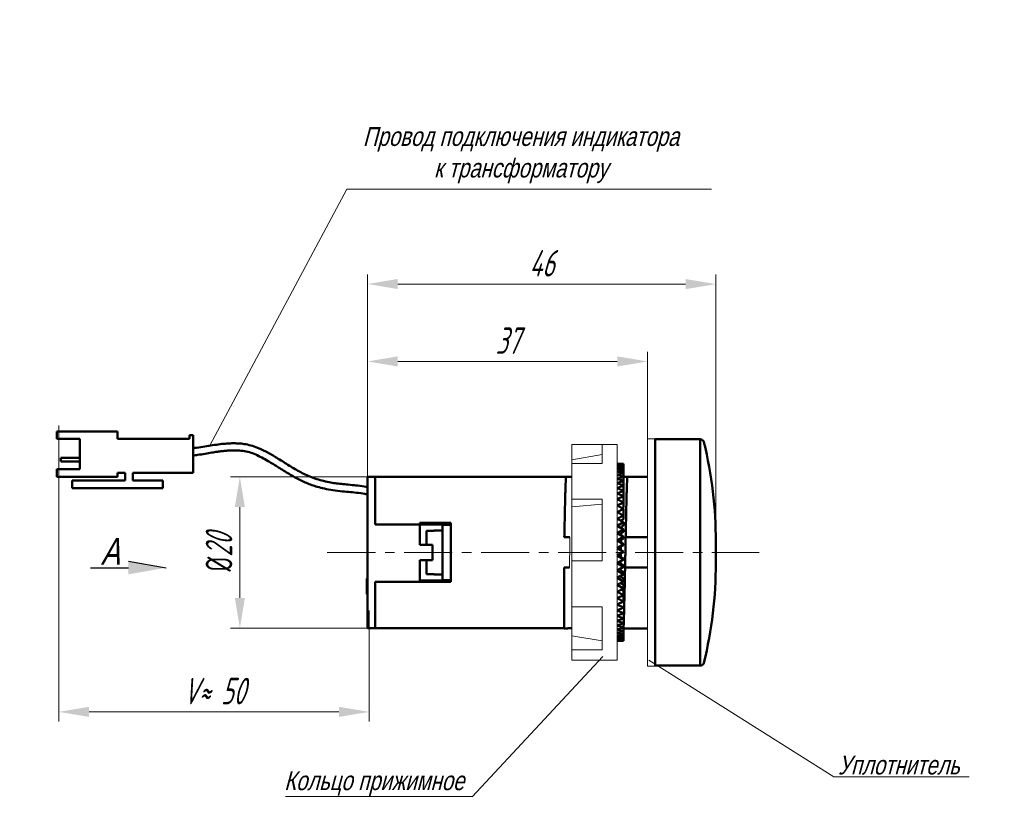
# Model space of a CAD drawing. Header units: millimetres. Extents: x -120753 to 126758, y -239771 to 1993.
# Tile 4 of 8: x 2472 to 2602, y 1313 to 1417. Entities that reach past the tile are written whole.
import ezdxf
from ezdxf.lldxf.tags import DXFTag

# ---------------------------------------------------------------- set-up
doc = ezdxf.new("R2010")
doc.units = ezdxf.units.MM
doc.linetypes.add('CENTER', pattern=[10.16, 6.35, -1.27, 1.27, -1.27])
for name, color, linetype, lineweight in [('help', 4, 'New Line1', 20), ('main', 5, 'Continuous', 40), ('size', 7, 'Continuous', 25), ('text', 7, 'Continuous', 20), ('ОСЕВЫЕ', 1, 'CENTER', 20), ('Основной', 5, 'Continuous', 50), ('РАЗМЕРЫ', 7, 'Continuous', 20)]:
    doc.layers.add(name, color=color, linetype=linetype, lineweight=lineweight)
doc.styles.add('GOST', font='GOST.shx', dxfattribs={"width": 0.8, "oblique": 16})
doc.styles.add('K5_TEXTSTYLE', font='win_eskd.shx', dxfattribs={"width": 0.8, "oblique": 15, "height": 3.5})
tags = doc.linetypes.add('New Line1', pattern=[0.8, 0.5, -0.3]).pattern_tags.tags
tags[6:7] = [DXFTag(74, 4), DXFTag(75, 0), DXFTag(340, '0'), DXFTag(46, 1.0), DXFTag(50, 0.0), DXFTag(44, 0.0), DXFTag(45, 0.0)]
tags[4:5] = [DXFTag(74, 4), DXFTag(75, 0), DXFTag(340, '0'), DXFTag(46, 1.0), DXFTag(50, 0.0), DXFTag(44, 0.0), DXFTag(45, 0.0)]
doc.dimstyles.new('ISO-25', dxfattribs={"dimtxt": 3.5, "dimasz": 4, "dimexe": 1.25, "dimexo": 0.625, "dimgap": 1, "dimtad": 1, "dimtoh": 1, "dimdec": 1, "dimrnd": 0.5, "dimdsep": 46, "dimtxsty": 'GOST', "dimcen": 0, "dimclrd": 256, "dimclre": 256, "dimclrt": 7, "dimadec": 0, "dimazin": 2, "dimtfac": 1, "dimtdec": 1, "dimtmove": 1, "dimatfit": 1, "dimfxl": 1, "dimlwd": -1, "dimlwe": -1, "dimarcsym": 2})

# ---------------------------------------------------------------- blocks, each defined once
blk = doc.blocks.new('*D911')
at = {"layer": 'Defpoints', "color": 0}
for p in [(2476.98, 1364.41), (2517.98, 1339.94), (2517.98, 1325.94)]:
    blk.add_point(p, dxfattribs=at)
at = {"layer": 'РАЗМЕРЫ'}
for p, q in [((2476.98, 1363.78), (2476.98, 1324.69)), ((2517.98, 1339.32), (2517.98, 1324.69)), ((2480.98, 1325.94), (2513.98, 1325.94))]:
    blk.add_line(p, q, dxfattribs=at)
for points in [[(2480.98, 1326.61), (2480.98, 1325.28), (2476.98, 1325.94)], [(2513.98, 1325.28), (2513.98, 1326.61), (2517.98, 1325.94)]]:
    blk.add_solid(points, dxfattribs=at)
at = {"layer": 'РАЗМЕРЫ', "color": 7, "insert": (2497.48, 1328.69), "char_height": 3.5, "attachment_point": 5, "style": 'GOST'}
blk.add_mtext('V≈ 50', dxfattribs=at)
blk = doc.blocks.new('*D928')
at = {"layer": 'Defpoints', "color": 0}
for p in [(2531.24, 1357), (2500.89, 1337), (2531.24, 1337)]:
    blk.add_point(p, dxfattribs=at)
at = {"layer": 'РАЗМЕРЫ'}
for p, q in [((2530.61, 1357), (2499.64, 1357)), ((2500.89, 1353), (2500.89, 1341)), ((2530.61, 1337), (2499.64, 1337))]:
    blk.add_line(p, q, dxfattribs=at)
for points in [[(2501.56, 1353), (2500.23, 1353), (2500.89, 1357)], [(2500.23, 1341), (2501.56, 1341), (2500.89, 1337)]]:
    blk.add_solid(points, dxfattribs=at)
at = {"layer": 'РАЗМЕРЫ', "color": 7, "insert": (2498.14, 1347), "char_height": 3.5, "attachment_point": 5, "rotation": 90, "style": 'GOST'}
blk.add_mtext('{\\Q0;%%C}20', dxfattribs=at)
blk = doc.blocks.new('*D956')
at = {"layer": 'Defpoints', "color": 0}
for p in [(2517.74, 1372.23), (2554.74, 1358.23), (2517.74, 1355.1)]:
    blk.add_point(p, dxfattribs=at)
at = {"layer": 'РАЗМЕРЫ'}
for p, q in [((2517.74, 1355.73), (2517.74, 1373.48)), ((2554.74, 1358.86), (2554.74, 1373.48)), ((2550.74, 1372.23), (2521.74, 1372.23))]:
    blk.add_line(p, q, dxfattribs=at)
for points in [[(2521.74, 1372.9), (2521.74, 1371.57), (2517.74, 1372.23)], [(2550.74, 1371.57), (2550.74, 1372.9), (2554.74, 1372.23)]]:
    blk.add_solid(points, dxfattribs=at)
at = {"layer": 'РАЗМЕРЫ', "color": 7, "insert": (2536.24, 1374.98), "char_height": 3.5, "attachment_point": 5, "style": 'GOST'}
blk.add_mtext('37', dxfattribs=at)
blk = doc.blocks.new('*D967')
at = {"layer": 'Defpoints', "color": 0}
for p in [(2563.76, 1382.45), (2517.74, 1356.96), (2563.75, 1345.58)]:
    blk.add_point(p, dxfattribs=at)
at = {"layer": 'РАЗМЕРЫ'}
for p, q in [((2517.74, 1357.59), (2517.75, 1383.71)), ((2563.75, 1346.21), (2563.76, 1383.7)), ((2521.75, 1382.46), (2559.76, 1382.45))]:
    blk.add_line(p, q, dxfattribs=at)
for points in [[(2521.75, 1383.13), (2521.75, 1381.79), (2517.75, 1382.46)], [(2559.76, 1381.78), (2559.76, 1383.12), (2563.76, 1382.45)]]:
    blk.add_solid(points, dxfattribs=at)
at = {"layer": 'РАЗМЕРЫ', "color": 7, "insert": (2540.76, 1385.2), "char_height": 3.5, "attachment_point": 5, "rotation": 359.9847, "style": 'GOST'}
blk.add_mtext('46', dxfattribs=at)
blk = doc.blocks.new('*D971')
at = {"layer": 'Defpoints', "color": 0}
for p in [(2497.94, 1992.68), (2494.56, 1273.25), (2503.62, 1273.12), (2497.57, 1244.96)]:
    blk.add_point(p, dxfattribs=at)
at = {"layer": 'РАЗМЕРЫ'}
for p, q in [((2494.56, 1272.62), (2494.42, 1243.72)), ((2503.63, 1272.49), (2503.85, 1243.74))]:
    blk.add_line(p, q, dxfattribs=at)
for start, end in [(269.11799, 269.4245), (269.73101, 270.45267), (270.75918, 271.06569)]:
    blk.add_arc((2497.94, 1992.68), 747.72, start, end, dxfattribs=at)
for points in [[(2490.42, 1244.33), (2490.43, 1245.67), (2494.43, 1244.97)], [(2507.84, 1245.7), (2507.85, 1244.36), (2503.84, 1244.99)]]:
    blk.add_solid(points, dxfattribs=at)
at = {"layer": 'РАЗМЕРЫ', "color": 7, "insert": (2499.13, 1247.71), "char_height": 3.5, "attachment_point": 5, "rotation": 0.0918, "style": 'GOST'}
blk.add_mtext('9', dxfattribs=at)

msp = doc.modelspace()

# ---------------------------------------------------------------- hatches: boundary and pattern name
at = {"layer": 'size', "lineweight": 25, "ltscale": 5}
h = msp.add_hatch(color=256, dxfattribs=at)
h.dxf.hatch_style = 1
h.paths.add_polyline_path([(2486.18, 1345.87), (2491.18, 1344.99), (2486.18, 1344.11)])

# ---------------------------------------------------------------- linework, layer by layer
at = {"layer": 'help', "linetype": 'ByBlock'}
for p, q in [((2496.92, 1361.11), (2515, 1394.97)), ((2531.55, 1314.72), (2548.84, 1333.27))]:
    msp.add_line(p, q, dxfattribs=at)
at = {"layer": 'help', "linetype": 'ByBlock', "ltscale": 5}
for p, q in [((2563.18, 1394.97), (2515, 1394.97)), ((2579.32, 1317.34), (2554.9, 1332.77))]:
    msp.add_line(p, q, dxfattribs=at)
at = {"layer": 'help', "linetype": 'ByBlock', "ltscale": 2}
for p, q in [((2597.21, 1317.34), (2579.32, 1317.34)), ((2506.9, 1314.75), (2531.65, 1314.75))]:
    msp.add_line(p, q, dxfattribs=at)
at = {"layer": 'main', "linetype": 'New Line1', "lineweight": 20}
for p, q in [((2555.74, 1362), (2554.74, 1362)), ((2554.74, 1362), (2554.74, 1332)), ((2550.74, 1361.25), (2544.74, 1361.25)), ((2548.74, 1361.25), (2544.74, 1361.25)), ((2544.74, 1361.25), (2544.74, 1361.25)), ((2544.74, 1361.25), (2544.74, 1359.22)), ((2548.74, 1361.25), (2548.74, 1358.74)), ((2550.74, 1361.25), (2550.74, 1333.09)), ((2548.74, 1359.93), (2544.74, 1359.22)), ((2544.74, 1359.22), (2544.74, 1358.74)), ((2548.74, 1358.74), (2544.74, 1358.74)), ((2544.74, 1358.74), (2544.74, 1354.06)), ((2548.74, 1354.06), (2544.74, 1354.06)), ((2544.74, 1354.06), (2544.74, 1353.03)), ((2548.74, 1354.06), (2548.74, 1345.88)), ((2548.74, 1353.38), (2544.74, 1353.03)), ((2544.74, 1353.03), (2544.74, 1346.04)), ((2544.74, 1345.88), (2544.74, 1346.04)), ((2544.74, 1345.88), (2544.74, 1339.81)), ((2548.74, 1345.88), (2544.74, 1345.88)), ((2550.83, 1346.63), (2550.74, 1346.59)), ((2548.74, 1339.81), (2544.74, 1339.81)), ((2544.74, 1339.81), (2544.74, 1335.97)), ((2548.74, 1334.14), (2548.74, 1339.81)), ((2544.63, 1337), (2544.63, 1336.97)), ((2548.74, 1335.33), (2544.74, 1335.97)), ((2544.74, 1334.14), (2544.74, 1335.97)), ((2544.74, 1334.14), (2544.74, 1332.75)), ((2548.74, 1334.14), (2544.74, 1334.14)), ((2550.74, 1333.09), (2550.74, 1332.75)), ((2544.74, 1332.75), (2550.74, 1332.75)), ((2554.74, 1332), (2555.74, 1332))]:
    msp.add_line(p, q, dxfattribs=at)
for points, knots in [([(2544.74, 1357), (2544.74, 1357), (2544.72, 1357), (2544.71, 1357), (2544.7, 1357)], [0, 0, 0, 0, 0.276784, 1, 1, 1, 1]), ([(2544.41, 1345), (2544.42, 1345.67), (2544.44, 1346.34), (2544.47, 1347.66), (2544.48, 1348.34), (2544.49, 1349)], [0, 0, 0, 0, 0.5, 0.5, 1, 1, 1, 1]), ([(2544.49, 1349), (2544.49, 1349), (2544.49, 1349), (2544.49, 1349), (2544.49, 1349), (2544.49, 1349), (2544.49, 1349)], [0, 0, 0, 0, 0.0003642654, 0.0003642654, 0.0003642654, 0.0009169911, 0.0009169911, 0.0009169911, 0.0009169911]), ([(2544.63, 1336.97), (2544.64, 1336.97), (2544.67, 1336.97), (2544.71, 1336.97), (2544.74, 1336.97)], [0, 0, 0, 0, 0.266238, 1, 1, 1, 1]), ([(2544.71, 1337), (2544.71, 1337), (2544.72, 1336.97), (2544.73, 1337.03), (2544.74, 1337.09)], [0, 0, 0, 0, 0.003008, 1, 1, 1, 1])]:
    msp.add_open_spline(points, degree=3, knots=knots, dxfattribs=at)
at = {"layer": 'size', "lineweight": 25, "ltscale": 5}
for p, q in [((2486.18, 1345.87), (2491.18, 1344.99)), ((2481.18, 1344.99), (2486.18, 1344.99))]:
    msp.add_line(p, q, dxfattribs=at)
at = {"layer": 'ОСЕВЫЕ'}
msp.add_line((2512.44, 1347), (2569.46, 1347.01), dxfattribs=at)
msp.add_point((2496.92, 1361.11), dxfattribs=at)
msp.add_point((2496.92, 1361.11), dxfattribs=at)
at = {"layer": 'Основной'}
for p, q in [((2476.74, 1363), (2484.74, 1363)), ((2476.74, 1362), (2476.74, 1363)), ((2484.74, 1363), (2484.74, 1362)), ((2479.74, 1362), (2476.74, 1362)), ((2479.74, 1358), (2479.74, 1362)), ((2484.74, 1362), (2494.24, 1362)), ((2494.24, 1362), (2494.24, 1362.5)), ((2494.24, 1362.5), (2494.74, 1362.5)), ((2494.74, 1362.5), (2494.74, 1357.5)), ((2555.74, 1362), (2555.74, 1332)), ((2561.7, 1361.95), (2555.74, 1361.95)), ((2561.7, 1332.05), (2561.7, 1361.95)), ((2477.24, 1359), (2477.24, 1359.5)), ((2477.24, 1359.5), (2479.74, 1359.5)), ((2477.24, 1359), (2479.74, 1359)), ((2476.74, 1357), (2476.74, 1358)), ((2476.74, 1358), (2479.74, 1358)), ((2485.74, 1357.5), (2484.74, 1357.5)), ((2484.74, 1357.5), (2484.74, 1357)), ((2485.74, 1356.5), (2485.74, 1357.5)), ((2494.74, 1357.5), (2486.74, 1357.5)), ((2486.74, 1357.5), (2486.74, 1356.5)), ((2550.74, 1358.7), (2551.54, 1358.69)), ((2550.74, 1358.67), (2551.54, 1358.62)), ((2551.54, 1358.62), (2550.74, 1358.55)), ((2550.74, 1358.55), (2551.54, 1358.46)), ((2550.74, 1358.35), (2551.54, 1358.21)), ((2551.54, 1358.21), (2550.74, 1358.06)), ((2550.74, 1358.06), (2551.54, 1357.89)), ((2551.54, 1357.89), (2550.74, 1357.7)), ((2550.74, 1357.7), (2551.54, 1357.49)), ((2551.54, 1357.49), (2550.74, 1357.26)), ((2551.54, 1358.69), (2551.54, 1358.62)), ((2551.54, 1358.62), (2551.54, 1358.46)), ((2551.54, 1358.46), (2551.54, 1358.21)), ((2551.54, 1358.21), (2551.54, 1357.89)), ((2551.54, 1357.89), (2551.54, 1357.49)), ((2551.54, 1357.49), (2551.54, 1357.01)), ((2484.74, 1357), (2476.74, 1357)), ((2478.74, 1355.5), (2478.74, 1356.5)), ((2478.74, 1356.5), (2485.74, 1356.5)), ((2486.74, 1356.5), (2490.74, 1356.5)), ((2490.74, 1356.5), (2490.74, 1355.5)), ((2517.74, 1337), (2517.74, 1357)), ((2518.74, 1357), (2517.74, 1357)), ((2543.74, 1357), (2518.74, 1357)), ((2518.74, 1356.89), (2518.74, 1357)), ((2518.74, 1350.7), (2518.74, 1356.89)), ((2543.95, 1357), (2543.74, 1357)), ((2544.7, 1357), (2543.95, 1357)), ((2550.74, 1357.26), (2551.54, 1357.01)), ((2551.54, 1357.01), (2550.74, 1356.74)), ((2550.74, 1356.74), (2551.54, 1356.46)), ((2551.54, 1356.46), (2550.74, 1356.16)), ((2551.54, 1357.01), (2551.54, 1356.46)), ((2552.05, 1357), (2551.54, 1357)), ((2551.54, 1356.46), (2551.54, 1355.84)), ((2554.74, 1357), (2552.05, 1357)), ((2490.74, 1355.5), (2478.74, 1355.5)), ((2550.74, 1356.16), (2551.54, 1355.84)), ((2551.54, 1355.84), (2550.74, 1355.51)), ((2550.74, 1355.51), (2551.54, 1355.16)), ((2551.54, 1355.16), (2550.74, 1354.8)), ((2551.54, 1355.84), (2551.54, 1355.16)), ((2551.54, 1355.16), (2551.54, 1354.42)), ((2550.74, 1354.8), (2551.54, 1354.42)), ((2551.54, 1354.42), (2550.74, 1354.03)), ((2550.74, 1354.03), (2551.54, 1353.62)), ((2551.54, 1353.62), (2550.74, 1353.21)), ((2551.54, 1354.42), (2551.54, 1353.66)), ((2551.54, 1353.62), (2551.54, 1352.94)), ((2550.74, 1353.21), (2551.54, 1352.78)), ((2551.54, 1352.78), (2550.74, 1352.34)), ((2550.74, 1352.34), (2551.54, 1351.9)), ((2551.54, 1352.78), (2551.54, 1351.9)), ((2551.54, 1351.9), (2550.74, 1351.44)), ((2550.74, 1351.44), (2551.54, 1350.98)), ((2551.54, 1350.98), (2550.74, 1350.51)), ((2551.29, 1351.12), (2551.3, 1351.26)), ((2551.54, 1351.9), (2551.54, 1351.4)), ((2551.54, 1350.98), (2551.54, 1350.57)), ((2524.64, 1350.7), (2518.74, 1350.7)), ((2524.64, 1350.9), (2528.74, 1350.9)), ((2524.64, 1350.9), (2524.64, 1350.7)), ((2524.64, 1350.7), (2524.64, 1348)), ((2528.74, 1350.7), (2524.64, 1350.7)), ((2525.54, 1348), (2525.54, 1349.87)), ((2527.64, 1349.9), (2526.54, 1349.9)), ((2526.54, 1349.87), (2526.54, 1349.9)), ((2527.64, 1350.65), (2528.74, 1350.65)), ((2527.64, 1343.35), (2527.64, 1350.65)), ((2528.74, 1350.9), (2528.74, 1343.11)), ((2550.74, 1350.51), (2551.54, 1350.03)), ((2551.54, 1350.03), (2550.74, 1349.55)), ((2551.54, 1350.03), (2551.54, 1349.72)), ((2543.74, 1349), (2544.49, 1349)), ((2550.74, 1349.55), (2551.54, 1349.06)), ((2551.54, 1349.06), (2550.74, 1348.57)), ((2550.74, 1348.57), (2551.54, 1348.08)), ((2551.23, 1348.27), (2551.24, 1348.66)), ((2551.25, 1349.24), (2551.26, 1349.55)), ((2551.54, 1349.06), (2551.54, 1348.85)), ((2551.84, 1349), (2554.74, 1349)), ((2563.75, 1345.6), (2563.75, 1348.41)), ((2526.34, 1348), (2524.64, 1348)), ((2526.34, 1348), (2526.34, 1346)), ((2551.54, 1348.08), (2550.74, 1347.58)), ((2550.74, 1347.58), (2551.54, 1347.09)), ((2551.54, 1347.09), (2550.74, 1346.59)), ((2551.21, 1347.29), (2551.22, 1347.77)), ((2551.54, 1348.08), (2551.54, 1347.97)), ((2551.54, 1347.09), (2551.54, 1347.08)), ((2524.64, 1346), (2526.34, 1346)), ((2524.64, 1346), (2524.64, 1343.11)), ((2525.54, 1344.14), (2525.54, 1346)), ((2550.74, 1346.59), (2551.54, 1346.09)), ((2551.54, 1346.09), (2550.74, 1345.6)), ((2551.17, 1345.53), (2551.18, 1345.87)), ((2551.19, 1346.41), (2551.2, 1346.87)), ((2551.54, 1346.09), (2551.54, 1346.19)), ((2543.74, 1336.97), (2543.74, 1345)), ((2544.41, 1345), (2543.74, 1345)), ((2550.74, 1345.6), (2551.54, 1345.11)), ((2551.54, 1345.11), (2550.74, 1344.62)), ((2550.74, 1344.62), (2551.54, 1344.14)), ((2551.54, 1345.11), (2551.54, 1345.3)), ((2554.74, 1345), (2551.76, 1345)), ((2517.64, 1343.56), (2517.74, 1343.56)), ((2524.64, 1343.31), (2528.74, 1343.31)), ((2526.54, 1344.1), (2526.54, 1344.13)), ((2526.54, 1344.1), (2527.64, 1344.1)), ((2527.64, 1343.35), (2528.74, 1343.35)), ((2551.54, 1344.14), (2550.74, 1343.66)), ((2550.74, 1343.66), (2551.54, 1343.18)), ((2551.54, 1343.18), (2550.74, 1342.72)), ((2551.14, 1343.9), (2551.14, 1343.81)), ((2551.54, 1344.14), (2551.54, 1344.43)), ((2551.54, 1343.18), (2551.54, 1343.58)), ((2517.64, 1342.99), (2517.74, 1342.99)), ((2517.64, 1342.15), (2517.74, 1342.15)), ((2524.64, 1343.11), (2518.74, 1343.11)), ((2518.74, 1343.11), (2518.74, 1337)), ((2528.74, 1343.11), (2524.64, 1343.11)), ((2550.74, 1342.72), (2551.54, 1342.26)), ((2551.54, 1342.26), (2550.74, 1341.81)), ((2551.54, 1342.26), (2551.54, 1342.75)), ((2551.54, 1341.37), (2551.54, 1341.95)), ((2517.64, 1341.77), (2517.64, 1341.5)), ((2517.64, 1341.77), (2517.74, 1341.77)), ((2517.64, 1341.5), (2517.74, 1341.5)), ((2550.74, 1341.81), (2551.54, 1341.37)), ((2551.54, 1341.37), (2550.74, 1340.94)), ((2550.74, 1340.94), (2551.54, 1340.52)), ((2551.54, 1340.52), (2551.54, 1341.19)), ((2551.54, 1340.52), (2550.74, 1340.11)), ((2550.74, 1340.11), (2551.54, 1339.72)), ((2551.54, 1339.72), (2550.74, 1339.34)), ((2550.74, 1339.34), (2551.54, 1338.97)), ((2551.54, 1338.97), (2550.74, 1338.61)), ((2550.74, 1338.61), (2551.54, 1338.28)), ((2551.54, 1338.28), (2550.74, 1337.95)), ((2517.74, 1337), (2518.74, 1337)), ((2518.74, 1337), (2543.74, 1337)), ((2543.74, 1336.97), (2544.2, 1336.97)), ((2544.2, 1337), (2544.71, 1337)), ((2550.74, 1337.95), (2551.54, 1337.65)), ((2551.54, 1337.65), (2550.74, 1337.36)), ((2550.74, 1337.36), (2551.54, 1337.08)), ((2551.54, 1337.08), (2550.74, 1336.83)), ((2550.74, 1336.83), (2551.54, 1336.59)), ((2551.54, 1336.59), (2551.54, 1337.08)), ((2551.54, 1336.97), (2551.55, 1336.97)), ((2551.55, 1336.97), (2554.74, 1336.97)), ((2551.54, 1336.59), (2550.74, 1336.38)), ((2550.74, 1336.38), (2551.54, 1336.18)), ((2551.54, 1336.18), (2550.74, 1336)), ((2550.74, 1336), (2551.54, 1335.84)), ((2551.54, 1335.58), (2550.74, 1335.49)), ((2550.74, 1335.49), (2551.54, 1335.41)), ((2551.54, 1335.41), (2550.74, 1335.35)), ((2551.54, 1335.84), (2550.75, 1335.7)), ((2550.75, 1335.7), (2551.54, 1335.58)), ((2551.54, 1336.18), (2551.54, 1336.59)), ((2551.54, 1335.84), (2551.54, 1336.18)), ((2551.54, 1335.58), (2551.54, 1335.84)), ((2551.54, 1335.41), (2551.54, 1335.58)), ((2551.54, 1335.32), (2551.54, 1335.41)), ((2550.74, 1335.35), (2551.54, 1335.32)), ((2551.54, 1335.32), (2550.74, 1335.3)), ((2550.74, 1335.3), (2551.54, 1335.31)), ((2555.74, 1332.05), (2561.7, 1332.05))]:
    msp.add_line(p, q, dxfattribs=at)
for centre, radius, start, end in [((2561.7, 1361.45), 0.5, 13.5936, 90), ((2507.75, 1348.41), 56, 0, 13.5936), ((2507.75, 1345.6), 56, 346.4064, 0), ((2561.7, 1332.55), 0.5, 270, 346.4064)]:
    msp.add_arc(centre, radius, start, end, dxfattribs=at)
for centre, major_axis, ratio, start_param, end_param in [((2551.54, 1347), (16.6, 9.47), 0.273349, 1.416156, 1.425301), ((2551.54, 1347), (16.69, 9.98), 0.19524, 1.454561, 1.469001), ((2551.32, 1347), (166.14, 0), 0.017455, 1.720508, 1.726598), ((2551.54, 1347), (16.76, 10.31), 0.118007, 1.498315, 1.515137), ((2551.54, 1347), (16.73, 10.17), 0.156522, 1.47594, 1.491589), ((2551.54, 1347), (16.78, 10.41), 0.079658, 1.521407, 1.558554), ((2551.54, 1347), (16.8, 10.48), 0.041425, 1.544966, 1.587421), ((2551.54, 1347), (16.8, 10.5), 0.003254, 1.568763, 1.611218), ((2551.54, 1347), (16.8, -10.48), 0.034911, 4.691716, 4.734171), ((2551.54, 1347), (16.79, -10.43), 0.073129, 4.719799, 4.757787), ((2551.54, 1347), (16.76, -10.33), 0.111456, 4.758156, 4.780975), ((2551.32, 1347), (166.14, 0), 0.017455, 4.556587, 4.562677), ((2551.54, 1347), (16.73, -10.2), 0.149939, 4.779623, 4.803491), ((2551.54, 1347), (16.7, -10.02), 0.18862, 4.802649, 4.825061), ((2551.54, 1347), (16.66, -9.79), 0.227524, 4.828765, 4.845369), ((2551.54, 1347), (16.61, -9.52), 0.266654, 4.853754, 4.864039)]:
    msp.add_ellipse(centre, major_axis=major_axis, ratio=ratio, start_param=start_param, end_param=end_param, dxfattribs=at)
for points, knots in [([(2517.74, 1355.61), (2517.69, 1355.62), (2517.28, 1355.74), (2516.51, 1355.82), (2515.48, 1355.94), (2514.54, 1356.02), (2513.69, 1356.11), (2512.84, 1356.24), (2511.96, 1356.43), (2511.03, 1356.69), (2509.88, 1357.11), (2508.54, 1357.77), (2507.06, 1358.69), (2505.68, 1359.57), (2504.34, 1360.33), (2503.18, 1360.87), (2502.15, 1361.21), (2501.28, 1361.37), (2500.51, 1361.42), (2499.81, 1361.42), (2499.1, 1361.39), (2498.24, 1361.3), (2497.29, 1361.17), (2496.24, 1361), (2495.4, 1360.86), (2494.89, 1360.79), (2494.74, 1360.77)], [0, 0, 0, 0, 0.006731, 0.05258, 0.095234, 0.134503, 0.169804, 0.200509, 0.240765, 0.280389, 0.320434, 0.392349, 0.464341, 0.535407, 0.595204, 0.654471, 0.692854, 0.728881, 0.763347, 0.78842, 0.815969, 0.85123, 0.894619, 0.935365, 0.981614, 1, 1, 1, 1]), ([(2494.74, 1359.8), (2494.92, 1359.83), (2495.45, 1359.9), (2496.27, 1360.04), (2497.14, 1360.18), (2497.88, 1360.3), (2498.53, 1360.38), (2499.13, 1360.44), (2499.84, 1360.48), (2500.64, 1360.48), (2501.52, 1360.39), (2502.38, 1360.19), (2503.2, 1359.84), (2504, 1359.42), (2505.01, 1358.85), (2506.19, 1358.12), (2507.56, 1357.26), (2508.95, 1356.48), (2510.15, 1355.97), (2511.18, 1355.65), (2512.11, 1355.41), (2513.22, 1355.21), (2514.37, 1355.07), (2515.51, 1354.98), (2516.58, 1354.86), (2517.33, 1354.77), (2517.71, 1354.65), (2517.74, 1354.64)], [0, 0, 0, 0, 0.023051, 0.065825, 0.102401, 0.132734, 0.158255, 0.182938, 0.20771, 0.245024, 0.281643, 0.31726, 0.353377, 0.391066, 0.429752, 0.495823, 0.563241, 0.629446, 0.692455, 0.72392, 0.763354, 0.810187, 0.862966, 0.906796, 0.951219, 0.996261, 1, 1, 1, 1]), ([(2543.74, 1349), (2543.76, 1349.87), (2543.78, 1350.74), (2543.81, 1352.37), (2543.83, 1353.13), (2543.86, 1354.16), (2543.86, 1354.49), (2543.88, 1355.09), (2543.89, 1355.38), (2543.92, 1356.19), (2543.93, 1356.64), (2543.95, 1357)], [0, 0, 0, 0, 0.25, 0.25, 0.5, 0.5, 0.625, 0.625, 0.75, 0.75, 1, 1, 1, 1]), ([(2551.84, 1349), (2551.86, 1349.87), (2551.88, 1350.74), (2551.91, 1352.37), (2551.93, 1353.13), (2551.96, 1354.16), (2551.96, 1354.49), (2551.98, 1355.09), (2551.99, 1355.38), (2552.02, 1356.19), (2552.03, 1356.64), (2552.05, 1357)], [0, 0, 0, 0, 0.25, 0.25, 0.5, 0.5, 0.625, 0.625, 0.75, 0.75, 1, 1, 1, 1]), ([(2551.27, 1350.19), (2551.27, 1350.27), (2551.27, 1350.34), (2551.28, 1350.42), (2551.28, 1350.42)], [0, 0, 0, 0, 0.9916384, 1, 1, 1, 1]), ([(2551.76, 1345), (2551.77, 1345.67), (2551.79, 1346.34), (2551.82, 1347.66), (2551.83, 1348.34), (2551.84, 1349)], [0, 0, 0, 0, 0.5, 0.5, 1, 1, 1, 1]), ([(2551.55, 1336.97), (2551.57, 1337.32), (2551.59, 1337.78), (2551.61, 1338.59), (2551.62, 1338.87), (2551.64, 1339.48), (2551.65, 1339.81), (2551.67, 1340.84), (2551.69, 1341.61), (2551.73, 1343.25), (2551.75, 1344.12), (2551.76, 1345)], [0, 0, 0, 0, 0.25, 0.25, 0.375, 0.375, 0.5, 0.5, 0.75, 0.75, 1, 1, 1, 1]), ([(2551.76, 1345), (2551.76, 1345), (2551.76, 1345), (2551.76, 1345), (2551.76, 1345), (2551.76, 1345), (2551.76, 1345)], [0, 0, 0, 0, 0.0003642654, 0.0003642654, 0.0003642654, 0.0009169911, 0.0009169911, 0.0009169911, 0.0009169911]), ([(2517.64, 1343.56), (2517.64, 1343.56), (2517.64, 1343.56), (2517.64, 1343.55), (2517.64, 1343.53), (2517.64, 1343.52), (2517.64, 1343.49), (2517.64, 1343.47), (2517.64, 1343.43), (2517.64, 1343.39), (2517.64, 1343.35), (2517.64, 1343.31), (2517.64, 1343.26), (2517.64, 1343.21), (2517.64, 1343.16), (2517.64, 1343.1), (2517.64, 1343.05), (2517.64, 1343.01), (2517.64, 1342.99)], [0, 0, 0, 0, 0.074712, 0.145539, 0.213339, 0.278615, 0.342094, 0.40389, 0.465063, 0.526577, 0.587328, 0.64638, 0.704345, 0.761672, 0.819418, 0.878039, 0.937796, 1, 1, 1, 1]), ([(2517.64, 1342.99), (2517.64, 1342.97), (2517.64, 1342.93), (2517.64, 1342.87), (2517.64, 1342.81), (2517.64, 1342.75), (2517.64, 1342.69), (2517.64, 1342.62), (2517.64, 1342.56), (2517.64, 1342.51), (2517.64, 1342.46), (2517.64, 1342.43), (2517.64, 1342.39), (2517.64, 1342.34), (2517.64, 1342.3), (2517.64, 1342.25), (2517.64, 1342.2), (2517.64, 1342.16), (2517.64, 1342.15)], [0, 0, 0, 0, 0.057945, 0.116018, 0.174826, 0.234683, 0.296827, 0.364061, 0.436192, 0.51426, 0.556976, 0.604856, 0.657675, 0.715751, 0.77884, 0.847501, 0.921228, 1, 1, 1, 1]), ([(2517.64, 1342.15), (2517.64, 1342.13), (2517.64, 1342.1), (2517.64, 1342.06), (2517.64, 1342.03), (2517.64, 1341.99), (2517.64, 1341.96), (2517.64, 1341.94), (2517.64, 1341.92), (2517.64, 1341.88), (2517.64, 1341.83), (2517.64, 1341.79), (2517.64, 1341.77)], [0, 0, 0, 0, 0.1242, 0.23683, 0.339495, 0.431254, 0.511455, 0.581223, 0.640495, 0.688308, 0.850333, 1, 1, 1, 1])]:
    msp.add_open_spline(points, degree=3, knots=knots, dxfattribs=at)

# ---------------------------------------------------------------- texts
at = {"layer": 'help', "linetype": 'ByBlock', "lineweight": -2, "ltscale": 2, "insert": (2513.79, 1403.2), "char_height": 2.5, "width": 48.4463, "attachment_point": 1, "style": 'K5_TEXTSTYLE'}
msp.add_mtext('\\pxqc;Провод подключения индикатора ^Jк трансформатору', dxfattribs=at)
at = {"layer": 'help', "linetype": 'ByBlock', "ltscale": 2, "char_height": 2.5, "attachment_point": 1, "style": 'K5_TEXTSTYLE'}
for s, width, insert in [('Уплотнитель', 39.8787, (2579.88, 1320.17)), ('Кольцо прижимное', 38.1038, (2506.74, 1318.1))]:
    msp.add_mtext_dynamic_manual_height_columns(s, width=width, gutter_width=17.5, heights=[0], dxfattribs=dict(at, insert=insert))
at = {"layer": 'size', "lineweight": 25, "insert": (2485.03, 1348.89), "char_height": 3.5, "attachment_point": 3, "style": 'K5_TEXTSTYLE'}
msp.add_mtext_dynamic_manual_height_columns('A', width=3.1479, gutter_width=12.5, heights=[0], dxfattribs=at)
at = {"layer": 'text', "linetype": 'ByBlock', "ltscale": 5, "insert": (2971.28, 1414.56), "char_height": 25000, "attachment_point": 1, "style": 'GOST'}
msp.add_mtext_dynamic_manual_height_columns('\\pxqc;{\\LРасположение клемм и зоны подключения\\Pпроводов\\P\\pq*;}', width=62.2123, gutter_width=17.5, heights=[25.25], dxfattribs=at).dxf.set("width", 116.8961)

# ---------------------------------------------------------------- dimensions: what is measured, and where the dimension line sits
at = {"layer": 'РАЗМЕРЫ'}
dim = msp.add_angular_dim_3p(base=(2497.57, 1244.96), center=(2497.94, 1992.68), p1=(2503.62, 1273.12), p2=(2494.56, 1273.25), text='9', dimstyle='ISO-25', override={"dimlfac": 1, "dimtxsty": 'GOST', "dimsah": 1, "dimtdec": 0, "dimtolj": 0}, dxfattribs=at)
dim.commit()
dim.dimension.update_dxf_attribs({"geometry": '*D971', "text_midpoint": (2499.13, 1247.71)})
dim = msp.add_linear_dim(base=(2563.76, 1382.45), p1=(2517.74, 1356.96), p2=(2563.75, 1345.58), angle=179.9847, dimstyle='ISO-25', override={"dimlfac": 1, "dimtxsty": 'GOST', "dimsah": 1, "dimtolj": 0}, dxfattribs=at)
dim.commit()
dim.dimension.update_dxf_attribs({"geometry": '*D967', "text_midpoint": (2540.76, 1385.2)})
dim = msp.add_linear_dim(base=(2517.74, 1372.23), p1=(2554.74, 1358.23), p2=(2517.74, 1355.1), dimstyle='ISO-25', override={"dimlfac": 1, "dimtxsty": 'GOST', "dimsah": 1, "dimtolj": 0}, dxfattribs=at)
dim.commit()
dim.dimension.update_dxf_attribs({"geometry": '*D956', "text_midpoint": (2536.24, 1374.98)})
dim = msp.add_linear_dim(base=(2517.98, 1325.94), p1=(2476.98, 1364.41), p2=(2517.98, 1339.94), text='V≈ 50', dimstyle='ISO-25', override={"dimlfac": 1, "dimtxsty": 'GOST', "dimsah": 1, "dimtolj": 0}, dxfattribs=at)
dim.commit()
dim.dimension.update_dxf_attribs({"geometry": '*D911', "text_midpoint": (2497.48, 1328.69)})
dim = msp.add_linear_dim(base=(2500.89, 1337), p1=(2531.24, 1357), p2=(2531.24, 1337), angle=90, text='{\\Q0;%%C}<>', dimstyle='ISO-25', override={"dimlfac": 1, "dimtxsty": 'GOST', "dimsah": 1, "dimtolj": 0}, dxfattribs=at)
dim.commit()
dim.dimension.update_dxf_attribs({"geometry": '*D928', "text_midpoint": (2498.14, 1347)})

doc.saveas('drawing.dxf')
